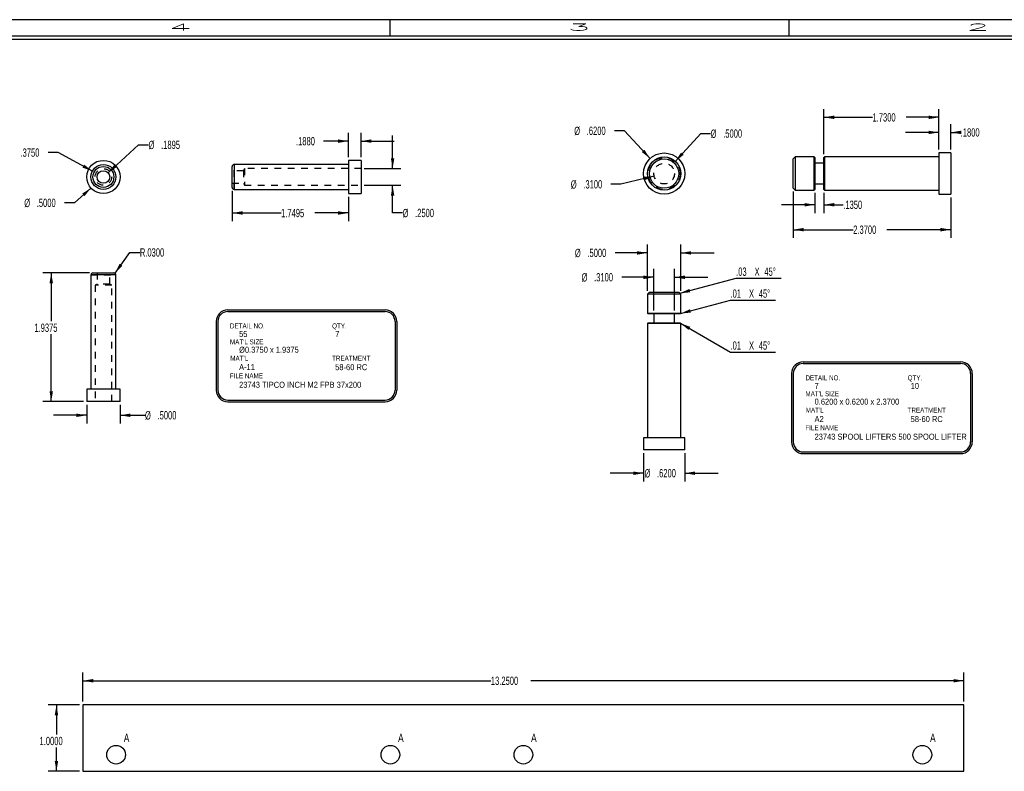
# Model space of a CAD drawing. Header units: inches. Extents: x 1802 to 2468, y -253 to -72.
# Tile 239 of 256: x 2080 to 2095, y -171 to -160. Entities that reach past the tile are written whole.
import ezdxf

# ---------------------------------------------------------------- set-up
doc = ezdxf.new("R2010")
doc.units = ezdxf.units.IN
doc.header["$LTSCALE"] = 0.5
doc.header["$MEASUREMENT"] = 0
doc.linetypes.add('HIDDEN', pattern=[0.225, 0.15, -0.075])
for name, color, linetype in [('SID-M-D', 42, 'Continuous'), ('SID-M-H', 4, 'HIDDEN'), ('SID-M-M', 233, 'Continuous'), ('SID-M-S', 105, 'Continuous')]:
    doc.layers.add(name, color=color, linetype=linetype)
doc.styles.add('R', font='ROMAND.SHX')
doc.styles.add('SLDTEXTSTYLE0', font='TXT', dxfattribs={"width": 0.595745})

# ---------------------------------------------------------------- blocks, each defined once
blk = doc.blocks.new('*U9')
at = {"layer": 'SID-M-S'}
for p, q in [((0, 22.55), (-34, 22.55)), ((-17, 22.55), (-17, 22.3)), ((-11, 22.55), (-11, 22.3)), ((0, 22.3), (-34, 22.3)), ((0, 22.25), (-34, 22.25))]:
    blk.add_line(p, q, dxfattribs=at)
at = {"layer": 'SID-M-D', "style": 'R', "width": 4}
for s, p in [('4', (-20.327, 22.386)), ('3', (-14.327, 22.386)), ('2', (-8.327, 22.386))]:
    blk.add_text(s, height=0.1, dxfattribs=at).set_placement(p)

msp = doc.modelspace()

# ---------------------------------------------------------------- linework, layer by layer
at = {"layer": 'SID-M-D'}
for p, q in [((2092.47464, -161.5726), (2092.47464, -160.8912)), ((2094.20464, -161.5026), (2094.20464, -160.8912)), ((2092.47464, -161.0162), (2093.20608, -161.0162)), ((2094.20464, -161.0162), (2093.71406, -161.0162)), ((2085.32611, -161.61364), (2085.32611, -161.24926)), ((2085.51411, -161.61364), (2085.51411, -161.24926)), ((2089.47456, -161.21877), (2089.32456, -161.21877)), ((2089.86203, -161.63555), (2089.47456, -161.21877)), ((2094.20464, -161.24312), (2093.70464, -161.24312)), ((2094.20464, -161.5026), (2094.20464, -161.11812)), ((2094.38464, -161.5026), (2094.38464, -161.11812)), ((2094.38464, -161.24312), (2094.53262, -161.24312)), ((2085.32611, -161.37426), (2084.95253, -161.37426)), ((2085.51411, -161.37426), (2086.01411, -161.37426)), ((2085.98923, -161.78864), (2085.98923, -161.28864)), ((2090.24163, -161.67794), (2090.62242, -161.26069)), ((2090.62242, -161.26069), (2090.77242, -161.26069)), ((2081.70983, -161.84976), (2082.16949, -161.43018)), ((2082.16949, -161.43018), (2082.31949, -161.43018)), ((2080.95897, -161.54719), (2080.80897, -161.54719)), ((2081.47474, -161.82478), (2080.95897, -161.54719)), ((2085.56411, -161.78864), (2086.11423, -161.78864)), ((2089.92269, -161.90004), (2089.42295, -162.02443)), ((2081.45347, -162.08026), (2081.20403, -162.30327)), ((2083.57661, -162.12114), (2083.57661, -162.58053)), ((2085.56411, -162.03864), (2086.11423, -162.03864)), ((2085.98923, -162.45553), (2085.98923, -162.03864)), ((2089.42295, -162.02443), (2089.27295, -162.02443)), ((2092.01464, -162.1326), (2092.01464, -162.83164)), ((2085.32611, -162.21364), (2085.32611, -162.58053)), ((2092.33964, -162.1526), (2092.33964, -162.45648)), ((2092.47464, -162.1526), (2092.47464, -162.45648)), ((2094.38464, -162.2226), (2094.38464, -162.83164)), ((2081.20403, -162.30327), (2081.05403, -162.30327)), ((2092.33964, -162.33148), (2091.83964, -162.33148)), ((2092.47464, -162.33148), (2092.76657, -162.33148)), ((2083.57661, -162.45553), (2084.31215, -162.45553)), ((2085.32611, -162.45553), (2084.82014, -162.45553)), ((2086.13923, -162.45553), (2085.98923, -162.45553)), ((2092.01464, -162.70664), (2092.91603, -162.70664)), ((2094.38464, -162.70664), (2093.42402, -162.70664)), ((2089.8231, -163.62899), (2089.8231, -162.93127)), ((2090.3231, -163.62899), (2090.3231, -162.93127)), ((2081.81478, -163.36195), (2082.03838, -163.04887)), ((2082.03838, -163.04887), (2082.18838, -163.04887)), ((2089.8231, -163.05627), (2089.33433, -163.05627)), ((2090.3231, -163.05627), (2090.8231, -163.05627)), ((2089.9181, -163.92399), (2089.9181, -163.29804)), ((2090.2281, -163.92399), (2090.2281, -163.29804)), ((2081.43235, -163.35636), (2080.73097, -163.35636)), ((2080.85597, -163.35636), (2080.85597, -164.08235)), ((2089.9181, -163.42304), (2089.43525, -163.42304)), ((2090.2281, -163.42304), (2090.7281, -163.42304)), ((2090.3081, -163.66399), (2091.15497, -163.43707)), ((2091.15497, -163.43707), (2091.83119, -163.43707)), ((2090.3181, -163.96899), (2091.07122, -163.7672)), ((2091.07122, -163.7672), (2091.74743, -163.7672)), ((2090.3181, -164.11399), (2091.07122, -164.5488)), ((2080.85597, -165.29386), (2080.85597, -164.28078)), ((2091.07122, -164.5488), (2091.74743, -164.5488)), ((2081.33985, -165.29386), (2080.73097, -165.29386)), ((2081.38985, -165.34386), (2081.38985, -165.62473)), ((2081.88985, -165.34386), (2081.88985, -165.62473)), ((2081.38985, -165.49973), (2080.88985, -165.49973)), ((2081.88985, -165.49973), (2082.26591, -165.49973)), ((2089.7631, -166.06899), (2089.7631, -166.49645)), ((2090.3831, -166.06899), (2090.3831, -166.49645)), ((2089.7631, -166.37145), (2089.2631, -166.37145)), ((2090.3831, -166.37145), (2090.8831, -166.37145)), ((2081.33067, -169.80714), (2081.33067, -169.36907)), ((2094.58067, -169.80714), (2094.58067, -169.36907)), ((2081.33067, -169.49407), (2087.46732, -169.49407)), ((2094.58067, -169.49407), (2088.06767, -169.49407)), ((2081.28067, -169.85714), (2080.80901, -169.85714)), ((2080.93401, -169.85714), (2080.93401, -170.30085)), ((2080.93401, -170.85714), (2080.93401, -170.49928)), ((2081.28067, -170.85714), (2080.80901, -170.85714))]:
    msp.add_line(p, q, dxfattribs=at)
for points in [[(2092.47464, -161.0162), (2092.63064, -161.0422), (2092.63064, -160.9902)], [(2094.20464, -161.0162), (2094.04864, -160.9902), (2094.04864, -161.0422)], [(2094.20464, -161.24312), (2094.04864, -161.21712), (2094.04864, -161.26912)], [(2094.38464, -161.24312), (2094.54064, -161.26912), (2094.54064, -161.21712)], [(2085.32611, -161.37426), (2085.17011, -161.34826), (2085.17011, -161.40026)], [(2085.51411, -161.37426), (2085.67011, -161.40026), (2085.67011, -161.34826)], [(2089.86203, -161.63555), (2089.77486, -161.5036), (2089.73677, -161.539)], [(2090.24163, -161.67794), (2090.36599, -161.58024), (2090.32758, -161.54518)], [(2085.98923, -161.78864), (2086.01523, -161.63264), (2085.96323, -161.63264)], [(2081.47474, -161.82478), (2081.34969, -161.72795), (2081.32505, -161.77374)], [(2081.70983, -161.84976), (2081.84257, -161.76379), (2081.80752, -161.72538)], [(2089.92269, -161.90004), (2089.76503, -161.91249), (2089.77759, -161.96295)], [(2081.45347, -162.08026), (2081.31985, -162.16485), (2081.3545, -162.20362)], [(2085.98923, -162.03864), (2085.96323, -162.19464), (2086.01523, -162.19464)], [(2083.57661, -162.45553), (2083.73261, -162.48153), (2083.73261, -162.42953)], [(2085.32611, -162.45553), (2085.17011, -162.42953), (2085.17011, -162.48153)], [(2092.33964, -162.33148), (2092.18364, -162.30548), (2092.18364, -162.35748)], [(2092.47464, -162.33148), (2092.63064, -162.35748), (2092.63064, -162.30548)], [(2092.01464, -162.70664), (2092.17064, -162.73264), (2092.17064, -162.68064)], [(2094.38464, -162.70664), (2094.22864, -162.68064), (2094.22864, -162.73264)], [(2089.8231, -163.05627), (2089.6671, -163.03027), (2089.6671, -163.08227)], [(2090.3231, -163.05627), (2090.4791, -163.08227), (2090.4791, -163.03027)], [(2081.81478, -163.36195), (2081.92661, -163.25011), (2081.88429, -163.21989)], [(2080.85597, -163.35636), (2080.82997, -163.51236), (2080.88197, -163.51236)], [(2089.9181, -163.42304), (2089.7621, -163.39704), (2089.7621, -163.44904)], [(2090.2281, -163.42304), (2090.3841, -163.44904), (2090.3841, -163.39704)], [(2090.3081, -163.66399), (2090.46552, -163.64873), (2090.45206, -163.5985)], [(2090.3181, -163.96899), (2090.47552, -163.95373), (2090.46206, -163.9035)], [(2090.3181, -164.11399), (2090.4402, -164.21451), (2090.4662, -164.16948)], [(2080.85597, -165.29386), (2080.88197, -165.13786), (2080.82997, -165.13786)], [(2081.38985, -165.49973), (2081.23385, -165.47373), (2081.23385, -165.52573)], [(2081.88985, -165.49973), (2082.04585, -165.52573), (2082.04585, -165.47373)], [(2089.7631, -166.37145), (2089.6071, -166.34545), (2089.6071, -166.39745)], [(2090.3831, -166.37145), (2090.5391, -166.39745), (2090.5391, -166.34545)], [(2081.33067, -169.49407), (2081.48667, -169.52007), (2081.48667, -169.46807)], [(2094.58067, -169.49407), (2094.42467, -169.46807), (2094.42467, -169.52007)], [(2080.93401, -169.85714), (2080.90801, -170.01314), (2080.96001, -170.01314)], [(2080.93401, -170.85714), (2080.96001, -170.70114), (2080.90801, -170.70114)]]:
    msp.add_solid(points, dxfattribs=at)
at = {"layer": 'SID-M-H'}
for p, q in [((2083.74664, -161.81889), (2083.57661, -161.81889)), ((2083.60661, -161.91364), (2083.60661, -161.72614)), ((2083.76411, -161.78864), (2083.74664, -161.81889)), ((2083.74664, -161.81889), (2083.74664, -162.00839)), ((2083.76411, -161.78864), (2083.76411, -162.03864)), ((2085.51411, -161.78864), (2083.76411, -161.78864)), ((2083.60661, -162.10114), (2083.60661, -161.91364)), ((2083.57661, -162.00839), (2083.74664, -162.00839)), ((2083.74664, -162.00839), (2083.76411, -162.03864)), ((2083.76411, -162.03864), (2085.51411, -162.03864)), ((2081.45235, -163.38636), (2081.82735, -163.38636)), ((2081.5451, -163.35636), (2081.5451, -163.5264)), ((2081.7346, -163.5264), (2081.7346, -163.35636)), ((2081.5451, -163.5264), (2081.51485, -163.54386)), ((2081.76485, -163.54386), (2081.51485, -163.54386)), ((2081.51485, -163.54386), (2081.51485, -165.29386)), ((2081.7346, -163.5264), (2081.5451, -163.5264)), ((2081.76485, -163.54386), (2081.7346, -163.5264)), ((2081.76485, -165.29386), (2081.76485, -163.54386))]:
    msp.add_line(p, q, dxfattribs=at)
for centre, radius in [((2090.0731, -161.8626), 0.24), ((2081.63985, -161.91364), 0.125), ((2090.0731, -161.8626), 0.155)]:
    msp.add_circle(centre, radius, dxfattribs=at)
at = {"layer": 'SID-M-M'}
for p, q in [((2083.5109, -163.91455), (2085.87688, -163.91455)), ((2083.5109, -163.93955), (2085.87688, -163.93955)), ((2083.3359, -164.08955), (2083.3359, -165.12007)), ((2083.3609, -164.08955), (2083.3609, -165.12007)), ((2086.02688, -164.08955), (2086.02688, -165.12007)), ((2086.05188, -164.08955), (2086.05188, -165.12007)), ((2092.16518, -164.6956), (2094.53117, -164.6956)), ((2092.16518, -164.7206), (2094.53117, -164.7206)), ((2091.99018, -164.8706), (2091.99018, -165.90112)), ((2092.01518, -164.8706), (2092.01518, -165.90112)), ((2094.68117, -164.8706), (2094.68117, -165.90112)), ((2094.70617, -164.8706), (2094.70617, -165.90112)), ((2083.5109, -165.27007), (2085.87688, -165.27007)), ((2083.5109, -165.29507), (2085.87688, -165.29507)), ((2092.16518, -166.05112), (2094.53117, -166.05112)), ((2092.16518, -166.07612), (2094.53117, -166.07612))]:
    msp.add_line(p, q, dxfattribs=at)
for centre, radius, start, end in [((2083.5109, -164.08955), 0.175, 90, 180), ((2085.87688, -164.08955), 0.175, 0, 90), ((2083.5109, -164.08955), 0.15, 90, 180), ((2085.87688, -164.08955), 0.15, 0, 90), ((2092.16518, -164.8706), 0.175, 90, 180), ((2092.16518, -164.8706), 0.15, 90, 180), ((2094.53117, -164.8706), 0.175, 0, 90), ((2094.53117, -164.8706), 0.15, 0, 90), ((2083.5109, -165.12007), 0.175, 180, 270), ((2083.5109, -165.12007), 0.15, 180, 270), ((2085.87688, -165.12007), 0.15, 270, 0), ((2085.87688, -165.12007), 0.175, 270, 0), ((2092.16518, -165.90112), 0.175, 180, 270), ((2092.16518, -165.90112), 0.15, 180, 270), ((2094.53117, -165.90112), 0.15, 270, 0), ((2094.53117, -165.90112), 0.175, 270, 0)]:
    msp.add_arc(centre, radius, start, end, dxfattribs=at)
at = {"layer": 'SID-M-S'}
for p, q in [((2085.51411, -161.66364), (2085.32611, -161.66364)), ((2085.32611, -161.66364), (2085.32611, -162.16364)), ((2085.51411, -161.66364), (2085.51411, -162.16364)), ((2092.04464, -161.6126), (2092.01464, -161.6426)), ((2092.01464, -161.8626), (2092.01464, -161.6426)), ((2092.32964, -161.6126), (2092.04464, -161.6126)), ((2092.04464, -161.6126), (2092.04464, -161.8626)), ((2092.33964, -161.6226), (2092.32964, -161.6126)), ((2092.32964, -162.1126), (2092.32964, -161.6126)), ((2092.33964, -161.6226), (2092.33964, -162.1026)), ((2092.48464, -161.6126), (2092.47464, -161.6226)), ((2092.47464, -161.8626), (2092.47464, -161.6226)), ((2094.20464, -161.6126), (2092.48464, -161.6126)), ((2092.48464, -161.6126), (2092.48464, -161.8626)), ((2094.38464, -161.5526), (2094.20464, -161.5526)), ((2094.20464, -161.5526), (2094.20464, -162.1726)), ((2094.38464, -161.5526), (2094.38464, -162.1726)), ((2083.57661, -162.07114), (2083.57661, -161.75614)), ((2085.32611, -161.72614), (2083.60661, -161.72614)), ((2083.60661, -161.72614), (2083.60661, -162.10114)), ((2092.47464, -161.7076), (2092.33964, -161.7076)), ((2092.01464, -162.0826), (2092.01464, -161.8626)), ((2092.04464, -161.8626), (2092.04464, -162.1126)), ((2092.47464, -162.1026), (2092.47464, -161.8626)), ((2092.48464, -161.8626), (2092.48464, -162.1126)), ((2083.60661, -162.10114), (2085.32611, -162.10114)), ((2092.01464, -162.0826), (2092.04464, -162.1126)), ((2092.04464, -162.1126), (2092.32964, -162.1126)), ((2092.32964, -162.1126), (2092.33964, -162.1026)), ((2092.33964, -162.0176), (2092.47464, -162.0176)), ((2092.47464, -162.1026), (2092.48464, -162.1126)), ((2092.48464, -162.1126), (2094.20464, -162.1126)), ((2085.32611, -162.16364), (2085.51411, -162.16364)), ((2094.20464, -162.1726), (2094.38464, -162.1726)), ((2081.45235, -163.38636), (2081.45235, -165.10586)), ((2081.82735, -163.38636), (2081.45235, -163.38636)), ((2081.48235, -163.35636), (2081.79735, -163.35636)), ((2081.82735, -165.10586), (2081.82735, -163.38636)), ((2089.8531, -163.64899), (2089.8231, -163.67899)), ((2089.8231, -163.67899), (2089.8231, -163.96399)), ((2090.3231, -163.67899), (2089.8231, -163.67899)), ((2089.8531, -163.64899), (2090.2931, -163.64899)), ((2090.3231, -163.67899), (2090.2931, -163.64899)), ((2090.3231, -163.96399), (2090.3231, -163.67899)), ((2089.8231, -163.96399), (2089.8331, -163.97399)), ((2089.8231, -163.96399), (2090.3231, -163.96399)), ((2090.3131, -163.97399), (2089.8331, -163.97399)), ((2089.9181, -163.97399), (2089.9181, -164.10899)), ((2090.2281, -164.10899), (2090.2281, -163.97399)), ((2090.3131, -163.97399), (2090.3231, -163.96399)), ((2089.8331, -164.10899), (2089.8231, -164.11899)), ((2089.8231, -164.11899), (2089.8231, -165.83899)), ((2090.3231, -164.11899), (2089.8231, -164.11899)), ((2089.8331, -164.10899), (2090.3131, -164.10899)), ((2090.3231, -164.11899), (2090.3131, -164.10899)), ((2090.3231, -165.83899), (2090.3231, -164.11899)), ((2081.38985, -165.10586), (2081.38985, -165.29386)), ((2081.88985, -165.10586), (2081.38985, -165.10586)), ((2081.88985, -165.29386), (2081.88985, -165.10586)), ((2081.88985, -165.29386), (2081.38985, -165.29386)), ((2089.7631, -165.83899), (2089.7631, -166.01899)), ((2090.3831, -165.83899), (2089.7631, -165.83899)), ((2090.3831, -166.01899), (2090.3831, -165.83899)), ((2090.3831, -166.01899), (2089.7631, -166.01899)), ((2094.58067, -169.85714), (2081.33067, -169.85714)), ((2081.33067, -169.85714), (2081.33067, -170.85714)), ((2094.58067, -170.85714), (2094.58067, -169.85714)), ((2081.33067, -170.85714), (2094.58067, -170.85714))]:
    msp.add_line(p, q, dxfattribs=at)
for centre, radius in [((2081.63985, -161.91364), 0.25), ((2090.0731, -161.8626), 0.31), ((2090.0731, -161.8626), 0.25), ((2090.0731, -161.8626), 0.22), ((2081.63985, -161.91364), 0.1875), ((2081.63985, -161.91364), 0.1575), ((2081.63985, -161.91364), 0.09475), ((2081.83067, -170.60714), 0.1405), ((2085.95567, -170.60714), 0.1405), ((2087.95567, -170.60714), 0.1405), ((2093.95567, -170.60714), 0.1405)]:
    msp.add_circle(centre, radius, dxfattribs=at)
for centre, start, end in [((2083.60661, -161.75614), 90, 180), ((2083.60661, -162.07114), 180, 270), ((2081.48235, -163.38636), 90, 180), ((2081.79735, -163.38636), 0, 90)]:
    msp.add_arc(centre, 0.03, start, end, dxfattribs=at)

# ---------------------------------------------------------------- block references
at = {"layer": 'SID-M-D'}
msp.add_blockref('*U9', (2102.94756, -182.09685), dxfattribs=at)

# ---------------------------------------------------------------- texts
at = {"layer": 'SID-M-D', "style": 'SLDTEXTSTYLE0', "width": 0.75}
for s, height, p in [('DETAIL NO.', 0.075, (2083.54378, -164.19234)), ('QTY.', 0.075, (2085.08002, -164.19234)), ("MAT'L SIZE", 0.075, (2083.54378, -164.43245)), ('55', 0.09, (2083.68072, -164.32162)), ('7', 0.09, (2085.12575, -164.32162)), ('Ø0.3750 x 1.9375', 0.09, (2083.68072, -164.55843)), ("MAT'L", 0.075, (2083.54841, -164.67862)), ('TREATMENT', 0.075, (2085.08002, -164.67862)), ('A-11', 0.09, (2083.68072, -164.81966)), ('58-60 RC', 0.09, (2085.12575, -164.82074)), ('FILE NAME', 0.075, (2083.54248, -164.94275)), ('DETAIL NO.', 0.075, (2092.19806, -164.97339)), ('QTY.', 0.075, (2093.7343, -164.97339)), ('23743 TIPCO INCH M2 FPB 37x200', 0.09, (2083.68072, -165.08577)), ('7', 0.09, (2092.335, -165.10267)), ('10', 0.09, (2093.78003, -165.10267)), ("MAT'L SIZE", 0.075, (2092.19806, -165.2135)), ("MAT'L", 0.075, (2092.20269, -165.45967)), ('0.6200 x 0.6200 x 2.3700', 0.09, (2092.335, -165.33948)), ('TREATMENT', 0.075, (2093.7343, -165.45967)), ('A2', 0.09, (2092.335, -165.60071)), ('58-60 RC', 0.09, (2093.78003, -165.60179)), ('FILE NAME', 0.075, (2092.19677, -165.7238)), ('23743 SPOOL LIFTERS 500 SPOOL LIFTER', 0.09, (2092.335, -165.86681)), ('A', 0.125, (2081.94713, -170.41541)), ('A', 0.125, (2086.07213, -170.41541)), ('A', 0.125, (2088.07213, -170.41541)), ('A', 0.125, (2094.07213, -170.41541))]:
    msp.add_text(s, height=height, dxfattribs=at).set_placement(p)
at = {"layer": 'SID-M-D', "char_height": 0.125, "attachment_point": 1, "style": 'SLDTEXTSTYLE0'}
for s, insert in [('1.7300', (2093.20608, -160.95429)), ('%%c', (2088.72042, -161.15781)), ('.6200', (2088.90894, -161.1559)), ('%%c', (2090.77242, -161.19973)), ('.5000', (2090.96093, -161.19782)), ('.1800', (2094.53262, -161.18121)), ('%%c', (2082.31949, -161.36922)), ('.1895', (2082.50801, -161.36731)), ('.1880', (2084.5369, -161.31234)), ('.3750', (2080.39334, -161.48432)), ('%%c', (2088.6688, -161.96347)), ('.3100', (2088.85732, -161.96156)), ('%%c', (2080.44989, -162.24231)), ('.5000', (2080.63841, -162.2404)), ('.1350', (2092.76657, -162.26957)), ('1.7495', (2084.31215, -162.39362)), ('%%c', (2086.13923, -162.3949)), ('.2500', (2086.32774, -162.39299)), ('2.3700', (2092.91603, -162.64473)), ('R.0300', (2082.18838, -162.98695)), ('%%c', (2088.73019, -162.99531)), ('.5000', (2088.91871, -162.9934)), ('.03', (2091.15497, -163.27594)), ('X', (2091.43275, -163.27594)), ('45°', (2091.5798, -163.27594)), ('%%c', (2088.83111, -163.36208)), ('.3100', (2089.01963, -163.36017)), ('.01', (2091.07122, -163.60606)), ('X', (2091.349, -163.60606)), ('45°', (2091.49605, -163.60606)), ('1.9375', (2080.60197, -164.11965)), ('.01', (2091.07122, -164.38767)), ('X', (2091.349, -164.38767)), ('45°', (2091.49605, -164.38767)), ('%%c', (2082.26591, -165.43877)), ('.5000', (2082.45442, -165.43686)), ('%%c', (2089.77716, -166.31049)), ('.6200', (2089.96568, -166.30858)), ('13.2500', (2087.46732, -169.43216)), ('1.0000', (2080.68001, -170.33815))]:
    msp.add_mtext(s, dxfattribs=dict(at, insert=insert))

doc.saveas('drawing.dxf')
